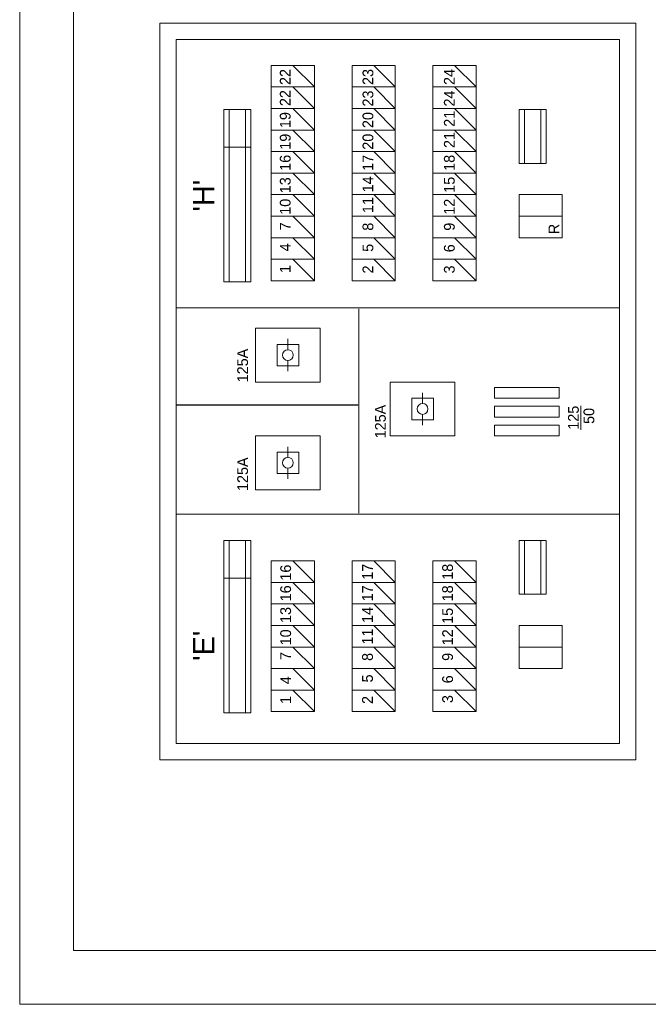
# Model space of a CAD drawing. Header units: millimetres. Extents: x 1701 to 85660, y 0 to 59400.
# Tile 1 of 17: x 1701 to 25038, y 0 to 36567. Entities that reach past the tile are written whole.
import ezdxf
from ezdxf.xclip import XClip

# ---------------------------------------------------------------- set-up
doc = ezdxf.new("R2010")
doc.units = ezdxf.units.MM
doc.linetypes.add('DGN4', pattern=[1343.35376, 671.67688, -335.83844, 0, -335.83844])
for name, color, linetype in [('1', 7, 'Continuous'), ('52', 7, 'Continuous'), ('56', 7, 'Continuous')]:
    doc.layers.add(name, color=color, linetype=linetype)
doc.styles.add('dgn003', font='dgn003.shx')

# ---------------------------------------------------------------- blocks, each defined once
blk = doc.blocks.new('A1')
at = {"layer": '1', "color": 5, "linetype": 'Continuous', "lineweight": 0, "flags": 128}
blk.add_lwpolyline([(1000, 1000), (83100, 1000), (83100, 58400), (1000, 58400), (1000, 1000)], dxfattribs=at)
blk = doc.blocks.new('50E03_329_B02 - Default')
at = {"layer": '56', "color": 3, "linetype": 'DGN4', "lineweight": 0}
for p, q in [((13849.76, 50407.77), (13849.76, 1494.98)), ((18649.76, 50407.77), (18649.76, 1494.98)), ((23449.76, 50407.77), (23449.76, 1494.98)), ((28249.76, 50407.77), (28249.76, 1494.98)), ((51564.76, 27092.77), (-3435.24, 27092.77)), ((51564.76, 22292.77), (-3435.24, 22292.77)), ((51564.76, 17492.77), (-3435.24, 17492.77)), ((51564.76, 12692.77), (-3435.24, 12692.77)), ((51564.76, 7892.77), (-3435.24, 7892.77)), ((51564.76, 3092.77), (-3435.24, 3092.77))]:
    blk.add_line(p, q, dxfattribs=at)
at = {"color": 7, "linetype": 'Continuous', "lineweight": 0}
blk.add_blockref('A1', (-8492.96, -3060.21), dxfattribs=at)
blk = doc.blocks.new('AnonymousCell')
at = {"layer": '52', "color": 1, "linetype": 'Continuous', "lineweight": 0}
blk.add_line((700, -400), (-100, 400), dxfattribs=at)
at = {"layer": '52', "color": 1, "linetype": 'Continuous', "lineweight": 0, "flags": 128}
blk.add_lwpolyline([(700, -400), (700, 400), (-900, 400), (-900, -400), (700, -400)], dxfattribs=at)
blk = doc.blocks.new('AnonymousCell1')
at = {"layer": '52', "color": 1, "linetype": 'Continuous', "lineweight": 0}
blk.add_line((700, -400), (-100, 400), dxfattribs=at)
at = {"layer": '52', "color": 1, "linetype": 'Continuous', "lineweight": 0, "flags": 128}
blk.add_lwpolyline([(700, -400), (700, 400), (-900, 400), (-900, -400), (700, -400)], dxfattribs=at)
blk = doc.blocks.new('AnonymousCell2')
at = {"layer": '52', "color": 1, "linetype": 'Continuous', "lineweight": 0}
blk.add_line((700, -400), (-100, 400), dxfattribs=at)
at = {"layer": '52', "color": 1, "linetype": 'Continuous', "lineweight": 0, "flags": 128}
blk.add_lwpolyline([(700, -400), (700, 400), (-900, 400), (-900, -400), (700, -400)], dxfattribs=at)
blk = doc.blocks.new('AnonymousCell3')
at = {"layer": '52', "color": 1, "linetype": 'Continuous', "lineweight": 0}
blk.add_line((700, -400), (-100, 400), dxfattribs=at)
at = {"layer": '52', "color": 1, "linetype": 'Continuous', "lineweight": 0, "flags": 128}
blk.add_lwpolyline([(700, -400), (700, 400), (-900, 400), (-900, -400), (700, -400)], dxfattribs=at)
blk = doc.blocks.new('AnonymousCell4')
at = {"layer": '52', "color": 1, "linetype": 'Continuous', "lineweight": 0}
blk.add_line((700, -400), (-100, 400), dxfattribs=at)
at = {"layer": '52', "color": 1, "linetype": 'Continuous', "lineweight": 0, "flags": 128}
blk.add_lwpolyline([(700, -400), (700, 400), (-900, 400), (-900, -400), (700, -400)], dxfattribs=at)
blk = doc.blocks.new('AnonymousCell5')
at = {"layer": '52', "color": 1, "linetype": 'Continuous', "lineweight": 0}
blk.add_line((700, -400), (-100, 400), dxfattribs=at)
at = {"layer": '52', "color": 1, "linetype": 'Continuous', "lineweight": 0, "flags": 128}
blk.add_lwpolyline([(700, -400), (700, 400), (-900, 400), (-900, -400), (700, -400)], dxfattribs=at)
blk = doc.blocks.new('AnonymousCell6')
at = {"layer": '52', "color": 1, "linetype": 'Continuous', "lineweight": 0}
blk.add_line((700, -400), (-100, 400), dxfattribs=at)
at = {"layer": '52', "color": 1, "linetype": 'Continuous', "lineweight": 0, "flags": 128}
blk.add_lwpolyline([(700, -400), (700, 400), (-900, 400), (-900, -400), (700, -400)], dxfattribs=at)
blk = doc.blocks.new('AnonymousCell7')
at = {"layer": '52', "color": 1, "linetype": 'Continuous', "lineweight": 0}
blk.add_line((700, -400), (-100, 400), dxfattribs=at)
at = {"layer": '52', "color": 1, "linetype": 'Continuous', "lineweight": 0, "flags": 128}
blk.add_lwpolyline([(700, -400), (700, 400), (-900, 400), (-900, -400), (700, -400)], dxfattribs=at)
blk = doc.blocks.new('AnonymousCell8')
at = {"layer": '52', "color": 1, "linetype": 'Continuous', "lineweight": 0}
blk.add_line((700, -400), (-100, 400), dxfattribs=at)
at = {"layer": '52', "color": 1, "linetype": 'Continuous', "lineweight": 0, "flags": 128}
blk.add_lwpolyline([(700, -400), (700, 400), (-900, 400), (-900, -400), (700, -400)], dxfattribs=at)
blk = doc.blocks.new('AnonymousCell9')
at = {"layer": '52', "color": 1, "linetype": 'Continuous', "lineweight": 0}
blk.add_line((700, -400), (-100, 400), dxfattribs=at)
at = {"layer": '52', "color": 1, "linetype": 'Continuous', "lineweight": 0, "flags": 128}
blk.add_lwpolyline([(700, -400), (700, 400), (-900, 400), (-900, -400), (700, -400)], dxfattribs=at)
blk = doc.blocks.new('AnonymousCell10')
at = {"layer": '52', "color": 1, "linetype": 'Continuous', "lineweight": 0}
blk.add_line((700, -400), (-100, 400), dxfattribs=at)
at = {"layer": '52', "color": 1, "linetype": 'Continuous', "lineweight": 0, "flags": 128}
blk.add_lwpolyline([(700, -400), (700, 400), (-900, 400), (-900, -400), (700, -400)], dxfattribs=at)
blk = doc.blocks.new('AnonymousCell11')
at = {"layer": '52', "color": 1, "linetype": 'Continuous', "lineweight": 0}
blk.add_line((700, -400), (-100, 400), dxfattribs=at)
at = {"layer": '52', "color": 1, "linetype": 'Continuous', "lineweight": 0, "flags": 128}
blk.add_lwpolyline([(700, -400), (700, 400), (-900, 400), (-900, -400), (700, -400)], dxfattribs=at)
blk = doc.blocks.new('AnonymousCell12')
at = {"layer": '52', "color": 1, "linetype": 'Continuous', "lineweight": 0}
blk.add_line((700, -400), (-100, 400), dxfattribs=at)
at = {"layer": '52', "color": 1, "linetype": 'Continuous', "lineweight": 0, "flags": 128}
blk.add_lwpolyline([(700, -400), (700, 400), (-900, 400), (-900, -400), (700, -400)], dxfattribs=at)
blk = doc.blocks.new('AnonymousCell13')
at = {"layer": '52', "color": 1, "linetype": 'Continuous', "lineweight": 0}
blk.add_line((700, -400), (-100, 400), dxfattribs=at)
at = {"layer": '52', "color": 1, "linetype": 'Continuous', "lineweight": 0, "flags": 128}
blk.add_lwpolyline([(700, -400), (700, 400), (-900, 400), (-900, -400), (700, -400)], dxfattribs=at)
blk = doc.blocks.new('AnonymousCell14')
at = {"layer": '52', "color": 1, "linetype": 'Continuous', "lineweight": 0}
blk.add_line((700, -400), (-100, 400), dxfattribs=at)
at = {"layer": '52', "color": 1, "linetype": 'Continuous', "lineweight": 0, "flags": 128}
blk.add_lwpolyline([(700, -400), (700, 400), (-900, 400), (-900, -400), (700, -400)], dxfattribs=at)
blk = doc.blocks.new('AnonymousCell15')
at = {"layer": '52', "color": 1, "linetype": 'Continuous', "lineweight": 0}
blk.add_line((700, -400), (-100, 400), dxfattribs=at)
at = {"layer": '52', "color": 1, "linetype": 'Continuous', "lineweight": 0, "flags": 128}
blk.add_lwpolyline([(700, -400), (700, 400), (-900, 400), (-900, -400), (700, -400)], dxfattribs=at)
blk = doc.blocks.new('AnonymousCell16')
at = {"layer": '52', "color": 1, "linetype": 'Continuous', "lineweight": 0}
blk.add_line((700, -400), (-100, 400), dxfattribs=at)
at = {"layer": '52', "color": 1, "linetype": 'Continuous', "lineweight": 0, "flags": 128}
blk.add_lwpolyline([(700, -400), (700, 400), (-900, 400), (-900, -400), (700, -400)], dxfattribs=at)
blk = doc.blocks.new('AnonymousCell17')
at = {"layer": '52', "color": 1, "linetype": 'Continuous', "lineweight": 0}
blk.add_line((700, -400), (-100, 400), dxfattribs=at)
at = {"layer": '52', "color": 1, "linetype": 'Continuous', "lineweight": 0, "flags": 128}
blk.add_lwpolyline([(700, -400), (700, 400), (-900, 400), (-900, -400), (700, -400)], dxfattribs=at)
blk = doc.blocks.new('AnonymousCell18')
at = {"layer": '52', "color": 1, "linetype": 'Continuous', "lineweight": 0}
blk.add_line((700, -400), (-100, 400), dxfattribs=at)
at = {"layer": '52', "color": 1, "linetype": 'Continuous', "lineweight": 0, "flags": 128}
blk.add_lwpolyline([(700, -400), (700, 400), (-900, 400), (-900, -400), (700, -400)], dxfattribs=at)
blk = doc.blocks.new('AnonymousCell19')
at = {"layer": '52', "color": 1, "linetype": 'Continuous', "lineweight": 0}
blk.add_line((700, -400), (-100, 400), dxfattribs=at)
at = {"layer": '52', "color": 1, "linetype": 'Continuous', "lineweight": 0, "flags": 128}
blk.add_lwpolyline([(700, -400), (700, 400), (-900, 400), (-900, -400), (700, -400)], dxfattribs=at)
blk = doc.blocks.new('AnonymousCell20')
at = {"layer": '52', "color": 1, "linetype": 'Continuous', "lineweight": 0}
blk.add_line((700, -400), (-100, 400), dxfattribs=at)
at = {"layer": '52', "color": 1, "linetype": 'Continuous', "lineweight": 0, "flags": 128}
blk.add_lwpolyline([(700, -400), (700, 400), (-900, 400), (-900, -400), (700, -400)], dxfattribs=at)
blk = doc.blocks.new('AnonymousCell21')
at = {"layer": '52', "color": 1, "linetype": 'Continuous', "lineweight": 0}
for p, q in [((0, 200), (0, 600)), ((0, -200), (0, -600))]:
    blk.add_line(p, q, dxfattribs=at)
at = {"layer": '52', "color": 1, "linetype": 'Continuous', "lineweight": 0, "flags": 128}
for points in [[(-1200, -1000), (-1200, 1000), (1200, 1000), (1200, -1000), (-1200, -1000)], [(400, -400), (400, 400), (-400, 400), (-400, -400), (400, -400)]]:
    blk.add_lwpolyline(points, dxfattribs=at)
at = {"layer": '52', "color": 1, "linetype": 'Continuous', "lineweight": 0}
blk.add_circle((-1, 1), 200, dxfattribs=at)
blk = doc.blocks.new('AnonymousCell22')
at = {"layer": '52', "color": 1, "linetype": 'Continuous', "lineweight": 0}
for p, q in [((0, 200), (0, 600)), ((0, -200), (0, -600))]:
    blk.add_line(p, q, dxfattribs=at)
at = {"layer": '52', "color": 1, "linetype": 'Continuous', "lineweight": 0, "flags": 128}
for points in [[(-1200, -1000), (-1200, 1000), (1200, 1000), (1200, -1000), (-1200, -1000)], [(400, -400), (400, 400), (-400, 400), (-400, -400), (400, -400)]]:
    blk.add_lwpolyline(points, dxfattribs=at)
at = {"layer": '52', "color": 1, "linetype": 'Continuous', "lineweight": 0}
blk.add_circle((-1, 1), 200, dxfattribs=at)
blk = doc.blocks.new('AnonymousCell23')
at = {"layer": '52', "color": 1, "linetype": 'Continuous', "lineweight": 0}
for p, q in [((0, 200), (0, 600)), ((0, -200), (0, -600))]:
    blk.add_line(p, q, dxfattribs=at)
at = {"layer": '52', "color": 1, "linetype": 'Continuous', "lineweight": 0, "flags": 128}
for points in [[(-1200, -1000), (-1200, 1000), (1200, 1000), (1200, -1000), (-1200, -1000)], [(400, -400), (400, 400), (-400, 400), (-400, -400), (400, -400)]]:
    blk.add_lwpolyline(points, dxfattribs=at)
at = {"layer": '52', "color": 1, "linetype": 'Continuous', "lineweight": 0}
blk.add_circle((-1, 1), 200, dxfattribs=at)
blk = doc.blocks.new('AnonymousCell24')
at = {"layer": '52', "color": 1, "linetype": 'Continuous', "lineweight": 0}
blk.add_line((700, -400), (-100, 400), dxfattribs=at)
at = {"layer": '52', "color": 1, "linetype": 'Continuous', "lineweight": 0, "flags": 128}
blk.add_lwpolyline([(700, -400), (700, 400), (-900, 400), (-900, -400), (700, -400)], dxfattribs=at)
blk = doc.blocks.new('AnonymousCell25')
at = {"layer": '52', "color": 1, "linetype": 'Continuous', "lineweight": 0}
blk.add_line((700, -400), (-100, 400), dxfattribs=at)
at = {"layer": '52', "color": 1, "linetype": 'Continuous', "lineweight": 0, "flags": 128}
blk.add_lwpolyline([(700, -400), (700, 400), (-900, 400), (-900, -400), (700, -400)], dxfattribs=at)
blk = doc.blocks.new('AnonymousCell26')
at = {"layer": '52', "color": 1, "linetype": 'Continuous', "lineweight": 0}
blk.add_line((700, -400), (-100, 400), dxfattribs=at)
at = {"layer": '52', "color": 1, "linetype": 'Continuous', "lineweight": 0, "flags": 128}
blk.add_lwpolyline([(700, -400), (700, 400), (-900, 400), (-900, -400), (700, -400)], dxfattribs=at)
blk = doc.blocks.new('AnonymousCell27')
at = {"layer": '52', "color": 1, "linetype": 'Continuous', "lineweight": 0}
blk.add_line((700, -400), (-100, 400), dxfattribs=at)
at = {"layer": '52', "color": 1, "linetype": 'Continuous', "lineweight": 0, "flags": 128}
blk.add_lwpolyline([(700, -400), (700, 400), (-900, 400), (-900, -400), (700, -400)], dxfattribs=at)
blk = doc.blocks.new('AnonymousCell28')
at = {"layer": '52', "color": 1, "linetype": 'Continuous', "lineweight": 0}
blk.add_line((700, -400), (-100, 400), dxfattribs=at)
at = {"layer": '52', "color": 1, "linetype": 'Continuous', "lineweight": 0, "flags": 128}
blk.add_lwpolyline([(700, -400), (700, 400), (-900, 400), (-900, -400), (700, -400)], dxfattribs=at)
blk = doc.blocks.new('AnonymousCell29')
at = {"layer": '52', "color": 1, "linetype": 'Continuous', "lineweight": 0}
blk.add_line((700, -400), (-100, 400), dxfattribs=at)
at = {"layer": '52', "color": 1, "linetype": 'Continuous', "lineweight": 0, "flags": 128}
blk.add_lwpolyline([(700, -400), (700, 400), (-900, 400), (-900, -400), (700, -400)], dxfattribs=at)
blk = doc.blocks.new('AnonymousCell30')
at = {"layer": '52', "color": 1, "linetype": 'Continuous', "lineweight": 0}
blk.add_line((700, -400), (-100, 400), dxfattribs=at)
at = {"layer": '52', "color": 1, "linetype": 'Continuous', "lineweight": 0, "flags": 128}
blk.add_lwpolyline([(700, -400), (700, 400), (-900, 400), (-900, -400), (700, -400)], dxfattribs=at)
blk = doc.blocks.new('AnonymousCell31')
at = {"layer": '52', "color": 1, "linetype": 'Continuous', "lineweight": 0}
blk.add_line((700, -400), (-100, 400), dxfattribs=at)
at = {"layer": '52', "color": 1, "linetype": 'Continuous', "lineweight": 0, "flags": 128}
blk.add_lwpolyline([(700, -400), (700, 400), (-900, 400), (-900, -400), (700, -400)], dxfattribs=at)
blk = doc.blocks.new('AnonymousCell32')
at = {"layer": '52', "color": 1, "linetype": 'Continuous', "lineweight": 0}
blk.add_line((700, -400), (-100, 400), dxfattribs=at)
at = {"layer": '52', "color": 1, "linetype": 'Continuous', "lineweight": 0, "flags": 128}
blk.add_lwpolyline([(700, -400), (700, 400), (-900, 400), (-900, -400), (700, -400)], dxfattribs=at)
blk = doc.blocks.new('AnonymousCell33')
at = {"layer": '52', "color": 1, "linetype": 'Continuous', "lineweight": 0}
blk.add_line((700, -400), (-100, 400), dxfattribs=at)
at = {"layer": '52', "color": 1, "linetype": 'Continuous', "lineweight": 0, "flags": 128}
blk.add_lwpolyline([(700, -400), (700, 400), (-900, 400), (-900, -400), (700, -400)], dxfattribs=at)
blk = doc.blocks.new('AnonymousCell34')
at = {"layer": '52', "color": 1, "linetype": 'Continuous', "lineweight": 0}
blk.add_line((700, -400), (-100, 400), dxfattribs=at)
at = {"layer": '52', "color": 1, "linetype": 'Continuous', "lineweight": 0, "flags": 128}
blk.add_lwpolyline([(700, -400), (700, 400), (-900, 400), (-900, -400), (700, -400)], dxfattribs=at)
blk = doc.blocks.new('AnonymousCell35')
at = {"layer": '52', "color": 1, "linetype": 'Continuous', "lineweight": 0}
blk.add_line((700, -400), (-100, 400), dxfattribs=at)
at = {"layer": '52', "color": 1, "linetype": 'Continuous', "lineweight": 0, "flags": 128}
blk.add_lwpolyline([(700, -400), (700, 400), (-900, 400), (-900, -400), (700, -400)], dxfattribs=at)
blk = doc.blocks.new('AnonymousCell36')
at = {"layer": '52', "color": 1, "linetype": 'Continuous', "lineweight": 0}
blk.add_line((700, -400), (-100, 400), dxfattribs=at)
at = {"layer": '52', "color": 1, "linetype": 'Continuous', "lineweight": 0, "flags": 128}
blk.add_lwpolyline([(700, -400), (700, 400), (-900, 400), (-900, -400), (700, -400)], dxfattribs=at)
blk = doc.blocks.new('AnonymousCell37')
at = {"layer": '52', "color": 1, "linetype": 'Continuous', "lineweight": 0}
blk.add_line((700, -400), (-100, 400), dxfattribs=at)
at = {"layer": '52', "color": 1, "linetype": 'Continuous', "lineweight": 0, "flags": 128}
blk.add_lwpolyline([(700, -400), (700, 400), (-900, 400), (-900, -400), (700, -400)], dxfattribs=at)
blk = doc.blocks.new('AnonymousCell38')
at = {"layer": '52', "color": 1, "linetype": 'Continuous', "lineweight": 0}
blk.add_line((700, -400), (-100, 400), dxfattribs=at)
at = {"layer": '52', "color": 1, "linetype": 'Continuous', "lineweight": 0, "flags": 128}
blk.add_lwpolyline([(700, -400), (700, 400), (-900, 400), (-900, -400), (700, -400)], dxfattribs=at)
blk = doc.blocks.new('AnonymousCell39')
at = {"layer": '52', "color": 1, "linetype": 'Continuous', "lineweight": 0}
blk.add_line((700, -400), (-100, 400), dxfattribs=at)
at = {"layer": '52', "color": 1, "linetype": 'Continuous', "lineweight": 0, "flags": 128}
blk.add_lwpolyline([(700, -400), (700, 400), (-900, 400), (-900, -400), (700, -400)], dxfattribs=at)
blk = doc.blocks.new('AnonymousCell40')
at = {"layer": '52', "color": 1, "linetype": 'Continuous', "lineweight": 0}
blk.add_line((700, -400), (-100, 400), dxfattribs=at)
at = {"layer": '52', "color": 1, "linetype": 'Continuous', "lineweight": 0, "flags": 128}
blk.add_lwpolyline([(700, -400), (700, 400), (-900, 400), (-900, -400), (700, -400)], dxfattribs=at)
blk = doc.blocks.new('AnonymousCell41')
at = {"layer": '52', "color": 1, "linetype": 'Continuous', "lineweight": 0}
blk.add_line((700, -400), (-100, 400), dxfattribs=at)
at = {"layer": '52', "color": 1, "linetype": 'Continuous', "lineweight": 0, "flags": 128}
blk.add_lwpolyline([(700, -400), (700, 400), (-900, 400), (-900, -400), (700, -400)], dxfattribs=at)
blk = doc.blocks.new('AnonymousCell42')
at = {"layer": '52', "color": 1, "linetype": 'Continuous', "lineweight": 0}
blk.add_line((700, -400), (-100, 400), dxfattribs=at)
at = {"layer": '52', "color": 1, "linetype": 'Continuous', "lineweight": 0, "flags": 128}
blk.add_lwpolyline([(700, -400), (700, 400), (-900, 400), (-900, -400), (700, -400)], dxfattribs=at)
blk = doc.blocks.new('AnonymousCell43')
at = {"layer": '52', "color": 1, "linetype": 'Continuous', "lineweight": 0}
blk.add_line((700, -400), (-100, 400), dxfattribs=at)
at = {"layer": '52', "color": 1, "linetype": 'Continuous', "lineweight": 0, "flags": 128}
blk.add_lwpolyline([(700, -400), (700, 400), (-900, 400), (-900, -400), (700, -400)], dxfattribs=at)
blk = doc.blocks.new('AnonymousCell44')
at = {"layer": '52', "color": 1, "linetype": 'Continuous', "lineweight": 0}
blk.add_line((700, -400), (-100, 400), dxfattribs=at)
at = {"layer": '52', "color": 1, "linetype": 'Continuous', "lineweight": 0, "flags": 128}
blk.add_lwpolyline([(700, -400), (700, 400), (-900, 400), (-900, -400), (700, -400)], dxfattribs=at)
blk = doc.blocks.new('AnonymousCell45')
at = {"layer": '52', "color": 1, "linetype": 'Continuous', "lineweight": 0}
blk.add_line((700, -400), (-100, 400), dxfattribs=at)
at = {"layer": '52', "color": 1, "linetype": 'Continuous', "lineweight": 0, "flags": 128}
blk.add_lwpolyline([(700, -400), (700, 400), (-900, 400), (-900, -400), (700, -400)], dxfattribs=at)
blk = doc.blocks.new('AnonymousCell46')
at = {"layer": '52', "color": 1, "linetype": 'Continuous', "lineweight": 0}
blk.add_line((700, -400), (-100, 400), dxfattribs=at)
at = {"layer": '52', "color": 1, "linetype": 'Continuous', "lineweight": 0, "flags": 128}
blk.add_lwpolyline([(700, -400), (700, 400), (-900, 400), (-900, -400), (700, -400)], dxfattribs=at)
blk = doc.blocks.new('AnonymousCell47')
at = {"layer": '52', "color": 1, "linetype": 'Continuous', "lineweight": 0}
blk.add_line((700, -400), (-100, 400), dxfattribs=at)
at = {"layer": '52', "color": 1, "linetype": 'Continuous', "lineweight": 0, "flags": 128}
blk.add_lwpolyline([(700, -400), (700, 400), (-900, 400), (-900, -400), (700, -400)], dxfattribs=at)
blk = doc.blocks.new('AnonymousCell48')
at = {"layer": '52', "color": 1, "linetype": 'Continuous', "lineweight": 0}
blk.add_line((700, -400), (-100, 400), dxfattribs=at)
at = {"layer": '52', "color": 1, "linetype": 'Continuous', "lineweight": 0, "flags": 128}
blk.add_lwpolyline([(700, -400), (700, 400), (-900, 400), (-900, -400), (700, -400)], dxfattribs=at)
blk = doc.blocks.new('AnonymousCell49')
at = {"layer": '52', "color": 1, "linetype": 'Continuous', "lineweight": 0}
blk.add_line((700, -400), (-100, 400), dxfattribs=at)
at = {"layer": '52', "color": 1, "linetype": 'Continuous', "lineweight": 0, "flags": 128}
blk.add_lwpolyline([(700, -400), (700, 400), (-900, 400), (-900, -400), (700, -400)], dxfattribs=at)
blk = doc.blocks.new('AnonymousCell50')
at = {"layer": '52', "color": 1, "linetype": 'Continuous', "lineweight": 0}
blk.add_line((700, -400), (-100, 400), dxfattribs=at)
at = {"layer": '52', "color": 1, "linetype": 'Continuous', "lineweight": 0, "flags": 128}
blk.add_lwpolyline([(700, -400), (700, 400), (-900, 400), (-900, -400), (700, -400)], dxfattribs=at)
blk = doc.blocks.new('AnonymousCell51')
at = {"layer": '52', "color": 1, "linetype": 'Continuous', "lineweight": 0}
blk.add_line((700, -400), (-100, 400), dxfattribs=at)
at = {"layer": '52', "color": 1, "linetype": 'Continuous', "lineweight": 0, "flags": 128}
blk.add_lwpolyline([(700, -400), (700, 400), (-900, 400), (-900, -400), (700, -400)], dxfattribs=at)
blk = doc.blocks.new('AnonymousCell52')
at = {"layer": '52', "color": 1, "linetype": 'Continuous', "lineweight": 0}
blk.add_line((700, -400), (-100, 400), dxfattribs=at)
at = {"layer": '52', "color": 1, "linetype": 'Continuous', "lineweight": 0, "flags": 128}
blk.add_lwpolyline([(700, -400), (700, 400), (-900, 400), (-900, -400), (700, -400)], dxfattribs=at)
blk = doc.blocks.new('AnonymousCell53')
at = {"layer": '52', "color": 1, "linetype": 'Continuous', "lineweight": 0}
blk.add_line((700, -400), (-100, 400), dxfattribs=at)
at = {"layer": '52', "color": 1, "linetype": 'Continuous', "lineweight": 0, "flags": 128}
blk.add_lwpolyline([(700, -400), (700, 400), (-900, 400), (-900, -400), (700, -400)], dxfattribs=at)
blk = doc.blocks.new('A3')
at = {"layer": '1', "color": 1, "linetype": 'Continuous', "lineweight": 0}
for p, q in [((0, 59371.44), (0, 0)), ((0, 0), (83959.61, 0))]:
    blk.add_line(p, q, dxfattribs=at)
at = {"layer": '1', "color": 5, "linetype": 'Continuous', "lineweight": 0, "flags": 128}
blk.add_lwpolyline([(1999.05, 1999.03), (81960.57, 1999.03), (81960.57, 57372.39), (1999.05, 57372.39), (1999.05, 1999.03)], dxfattribs=at)
blk = doc.blocks.new('AnonymousCell54')
at = {"color": 1, "linetype": 'Continuous', "lineweight": 0}
blk.add_blockref('A3', (-41980, -29686), dxfattribs=at)

msp = doc.modelspace()

# ---------------------------------------------------------------- linework, layer by layer
at = {"layer": '52', "color": 1, "linetype": 'Continuous', "lineweight": 0}
for p, q in [((9478.73, 26829.46), (9478.73, 33229.46)), ((10078.73, 26829.46), (10078.73, 33229.46)), ((20442.73, 31229.46), (20442.73, 33229.46)), ((21042.73, 31229.46), (21042.73, 33229.46)), ((9478.73, 10829.46), (9478.73, 17229.46)), ((10078.73, 10829.46), (10078.73, 17229.46)), ((20442.73, 15229.46), (20442.73, 17229.46)), ((21042.73, 15229.46), (21042.73, 17229.46))]:
    msp.add_line(p, q, dxfattribs=at)
at = {"layer": '52', "color": 1, "linetype": 'CONTINUOUS', "lineweight": 0}
for p, q in [((7508.73, 25869.66), (7508.73, 25869.46)), ((7508.73, 25869.66), (23974.73, 25869.66)), ((7508.73, 25869.26), (7508.73, 25869.46)), ((7508.73, 25869.26), (23974.73, 25869.26)), ((14294.53, 18237.46), (14294.53, 25829.46)), ((14294.53, 25829.46), (14294.73, 25829.46)), ((14294.93, 25829.46), (14294.73, 25829.46)), ((14294.93, 18237.46), (14294.93, 25829.46)), ((23974.73, 25869.66), (23974.73, 25869.46)), ((23974.73, 25869.26), (23974.73, 25869.46)), ((7508.73, 22257.66), (7508.73, 22257.46)), ((7508.73, 22257.66), (14254.73, 22257.66)), ((7508.73, 22257.26), (7508.73, 22257.46)), ((7508.73, 22257.26), (14254.73, 22257.26)), ((14254.73, 22257.66), (14254.73, 22257.46)), ((14254.73, 22257.26), (14254.73, 22257.46)), ((7508.73, 18197.66), (7508.73, 18197.46)), ((7508.73, 18197.66), (23974.73, 18197.66)), ((7508.73, 18197.26), (7508.73, 18197.46)), ((7508.73, 18197.26), (23974.73, 18197.26)), ((14294.53, 18237.46), (14294.73, 18237.46)), ((14294.93, 18237.46), (14294.73, 18237.46)), ((23974.73, 18197.66), (23974.73, 18197.46)), ((23974.73, 18197.26), (23974.73, 18197.46))]:
    msp.add_line(p, q, dxfattribs=at)
at = {"layer": '52', "color": 1, "linetype": 'Continuous', "lineweight": 0, "flags": 128}
for points in [[(24574.73, 9081.46), (24574.73, 36437.46), (6908.73, 36437.46), (6908.73, 9081.46), (24574.73, 9081.46)], [(7508.73, 9681.46), (7508.73, 35837.46), (23974.73, 35837.46), (23974.73, 9681.46), (7508.73, 9681.46)], [(10278.73, 31829.46), (10278.73, 33229.46), (9278.73, 33229.46), (9278.73, 31829.46), (10278.73, 31829.46)], [(21242.73, 31229.46), (21242.73, 33229.46), (20242.73, 33229.46), (20242.73, 31229.46), (21242.73, 31229.46)], [(10278.73, 26829.46), (10278.73, 31829.46), (9278.73, 31829.46), (9278.73, 26829.46), (10278.73, 26829.46)], [(21842.73, 29269.46), (21842.73, 30069.46), (20242.73, 30069.46), (20242.73, 29269.46), (21842.73, 29269.46)], [(21842.73, 28469.46), (21842.73, 29269.46), (20242.73, 29269.46), (20242.73, 28469.46), (21842.73, 28469.46)], [(21726.73, 22509.46), (21726.73, 22909.46), (19326.73, 22909.46), (19326.73, 22509.46), (21726.73, 22509.46)], [(21726.73, 21809.46), (21726.73, 22209.46), (19326.73, 22209.46), (19326.73, 21809.46), (21726.73, 21809.46)], [(21726.73, 21109.46), (21726.73, 21509.46), (19326.73, 21509.46), (19326.73, 21109.46), (21726.73, 21109.46)], [(10278.73, 15829.46), (10278.73, 17229.46), (9278.73, 17229.46), (9278.73, 15829.46), (10278.73, 15829.46)], [(21242.73, 15229.46), (21242.73, 17229.46), (20242.73, 17229.46), (20242.73, 15229.46), (21242.73, 15229.46)], [(10278.73, 10829.46), (10278.73, 15829.46), (9278.73, 15829.46), (9278.73, 10829.46), (10278.73, 10829.46)], [(21842.73, 13269.46), (21842.73, 14069.46), (20242.73, 14069.46), (20242.73, 13269.46), (21842.73, 13269.46)], [(21842.73, 12469.46), (21842.73, 13269.46), (20242.73, 13269.46), (20242.73, 12469.46), (21842.73, 12469.46)]]:
    msp.add_lwpolyline(points, dxfattribs=at)

# ---------------------------------------------------------------- block references
at = {"color": 1, "linetype": 'Continuous', "lineweight": 0}
for name, p in [('AnonymousCell54', (43680.57, 29685.71)), ('AnonymousCell47', (11942.73, 34469.46)), ('AnonymousCell50', (14942.73, 34469.46)), ('AnonymousCell53', (17942.73, 34469.46)), ('AnonymousCell46', (11942.73, 33669.46)), ('AnonymousCell49', (14942.73, 33669.46)), ('AnonymousCell52', (17942.73, 33669.46)), ('AnonymousCell45', (11942.73, 32869.46)), ('AnonymousCell48', (14942.73, 32869.46)), ('AnonymousCell51', (17942.73, 32869.46)), ('AnonymousCell30', (11942.73, 32069.46)), ('AnonymousCell37', (14942.73, 32069.46)), ('AnonymousCell44', (17942.73, 32069.46)), ('AnonymousCell29', (11942.73, 31269.46)), ('AnonymousCell36', (14942.73, 31269.46)), ('AnonymousCell43', (17942.73, 31269.46)), ('AnonymousCell28', (11942.73, 30469.46)), ('AnonymousCell35', (14942.73, 30469.46)), ('AnonymousCell42', (17942.73, 30469.46)), ('AnonymousCell27', (11942.73, 29669.46)), ('AnonymousCell34', (14942.73, 29669.46)), ('AnonymousCell41', (17942.73, 29669.46)), ('AnonymousCell26', (11942.73, 28869.46)), ('AnonymousCell33', (14942.73, 28869.46)), ('AnonymousCell40', (17942.73, 28869.46)), ('AnonymousCell25', (11942.73, 28069.46)), ('AnonymousCell32', (14942.73, 28069.46)), ('AnonymousCell39', (17942.73, 28069.46)), ('AnonymousCell24', (11942.73, 27269.46)), ('AnonymousCell31', (14942.73, 27269.46)), ('AnonymousCell38', (17942.73, 27269.46)), ('AnonymousCell22', (11658.73, 24109.46)), ('AnonymousCell23', (16658.73, 22109.46)), ('AnonymousCell21', (11658.73, 20109.46)), ('AnonymousCell6', (11942.73, 16069.46)), ('AnonymousCell13', (14942.73, 16069.46)), ('AnonymousCell20', (17942.73, 16069.46)), ('AnonymousCell5', (11942.73, 15269.46)), ('AnonymousCell12', (14942.73, 15269.46)), ('AnonymousCell19', (17942.73, 15269.46)), ('AnonymousCell4', (11942.73, 14469.46)), ('AnonymousCell11', (14942.73, 14469.46)), ('AnonymousCell18', (17942.73, 14469.46)), ('AnonymousCell3', (11942.73, 13669.46)), ('AnonymousCell10', (14942.73, 13669.46)), ('AnonymousCell17', (17942.73, 13669.46)), ('AnonymousCell2', (11942.73, 12869.46)), ('AnonymousCell9', (14942.73, 12869.46)), ('AnonymousCell16', (17942.73, 12869.46)), ('AnonymousCell1', (11942.73, 12069.46)), ('AnonymousCell8', (14942.73, 12069.46)), ('AnonymousCell15', (17942.73, 12069.46)), ('AnonymousCell', (11942.73, 11269.46)), ('AnonymousCell7', (14942.73, 11269.46)), ('AnonymousCell14', (17942.73, 11269.46))]:
    msp.add_blockref(name, p, dxfattribs=at)
ref = msp.add_blockref('50E03_329_B02 - Default', (-6062.84, 6266.16))
XClip(ref).set_block_clipping_path([(50064.76, 48907.77), (50064.76, 2907.77), (36045.31, 2907.77), (36045.31, 35360), (9749.79, 35360), (9749.79, 48907.77)])

# ---------------------------------------------------------------- texts
at = {"layer": '52', "color": 1, "linetype": 'Continuous', "lineweight": 0, "style": 'dgn003'}
for s, height, p in [('22', 399.996, (11758.73, 34141.46)), ('23', 399.996, (14828.73, 34141.46)), ('24', 399.996, (17850.73, 34141.46)), ('22', 399.996, (11758.73, 33357.46)), ('23', 399.996, (14828.73, 33341.46)), ('24', 399.996, (17850.73, 33341.46)), ('19', 399.996, (11758.73, 32541.46)), ('20', 399.996, (14828.73, 32541.46)), ('21', 399.996, (17850.73, 32589.46)), ('19', 399.996, (11758.73, 31737.46)), ('20', 399.996, (14828.73, 31737.46)), ('21', 399.996, (17850.73, 31801.46)), ('16', 399.996, (11758.73, 30953.46)), ('17', 399.996, (14828.73, 30953.46)), ('18', 399.996, (17850.73, 30953.46)), ("'H'", 799.992, (8928.73, 29441.46)), ('14', 399.996, (14828.73, 30153.46)), ('13', 399.996, (11758.73, 30121.46)), ('15', 399.996, (17850.73, 30137.46)), ('10', 399.996, (11758.73, 29321.46)), ('11', 399.996, (14828.73, 29385.46)), ('12', 399.996, (17850.73, 29321.46)), ('7', 400, (11758.73, 28745.46)), ('8', 400, (14828.73, 28729.46)), ('9', 400, (17850.73, 28729.46)), ('R', 400, (21736.73, 28601.46)), ('4', 400, (11758.73, 27961.46)), ('5', 400, (14828.73, 27945.46)), ('6', 400, (17850.73, 27929.46)), ('1', 400, (11758.73, 27157.46)), ('2', 400, (14828.73, 27141.46)), ('3', 400, (17850.73, 27141.46)), ('125A', 399.996, (10176.73, 23097.46)), ('125A', 399.996, (15292.73, 21017.46)), ('%%u125%%u', 399.996, (22456.73, 21337.46)), ('50', 400, (23032.73, 21553.46)), ('125A', 399.996, (10176.73, 19061.46)), ('16', 399.996, (11774.73, 15733.46)), ('17', 399.996, (14812.73, 15765.46)), ('18', 399.996, (17786.73, 15765.46)), ('16', 399.996, (11774.73, 14965.46)), ('17', 399.996, (14812.73, 14965.46)), ('18', 399.996, (17786.73, 14965.46)), ('13', 399.996, (11774.73, 14161.46)), ('14', 399.996, (14812.73, 14161.46)), ('15', 399.996, (17786.73, 14129.46)), ("'E'", 799.992, (8928.73, 12753.46)), ('10', 399.996, (11774.73, 13329.46)), ('11', 399.996, (14812.73, 13361.46)), ('12', 399.996, (17786.73, 13329.46)), ('7', 400, (11774.73, 12785.46)), ('8', 400, (14812.73, 12753.46)), ('9', 400, (17786.73, 12753.46)), ('4', 400, (11774.73, 11889.46)), ('5', 400, (14812.73, 11953.46)), ('6', 400, (17786.73, 11921.46)), ('1', 400, (11774.73, 11153.46)), ('2', 400, (14812.73, 11153.46)), ('3', 400, (17786.73, 11185.46))]:
    msp.add_text(s, height=height, rotation=90, dxfattribs=at).set_placement(p)

doc.saveas('drawing.dxf')
